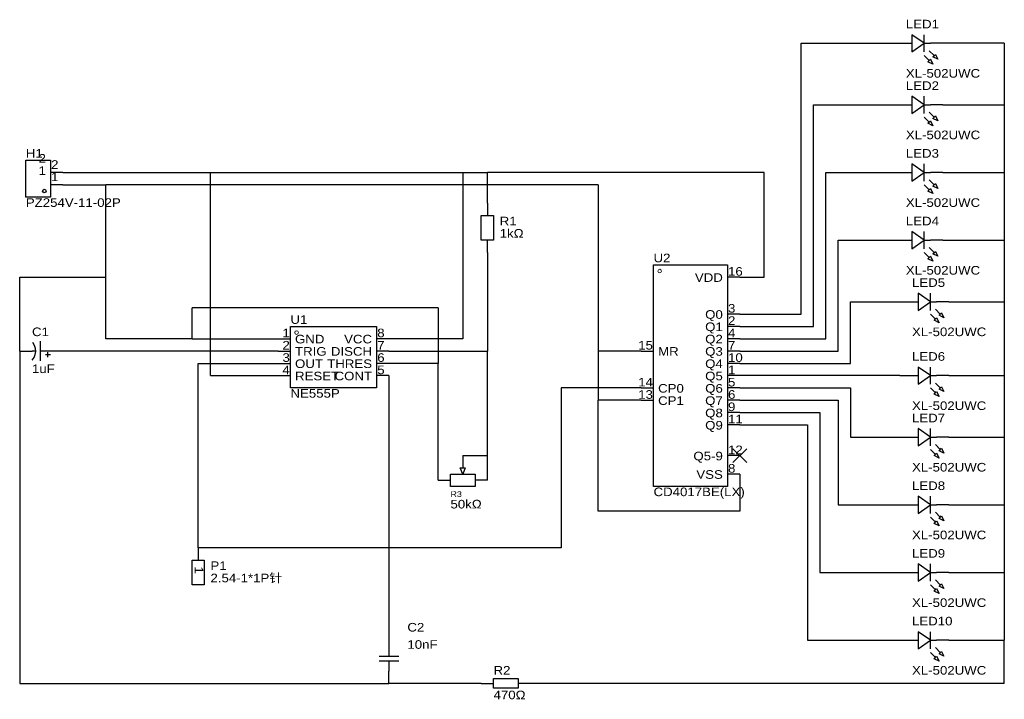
# Model space of a CAD drawing. Header units: millimetres. Extents: x 85 to 288, y 55 to 195.
import ezdxf
from ezdxf.enums import TextEntityAlignment as Align

# ---------------------------------------------------------------- set-up
doc = ezdxf.new("R2010")
doc.units = ezdxf.units.MM
doc.header["$MEASUREMENT"] = 0
doc.styles.get("Standard").update_dxf_attribs({"font": 'arial.ttf'})

msp = doc.modelspace()

# ---------------------------------------------------------------- linework, layer by layer
at = {"color": 1, "true_color": 0xa00000}
for points in [[(269.24, 188.72), (271.78, 190.5), (269.24, 192.28)], [(273.56, 186.18), (272.54, 186.69), (273.05, 187.2)], [(274.57, 187.2), (273.56, 187.71), (274.07, 188.21)], [(269.24, 176.02), (271.78, 177.8), (269.24, 179.58)], [(274.57, 174.5), (273.56, 175.01), (274.07, 175.51)], [(273.56, 173.48), (272.54, 173.99), (273.05, 174.5)], [(91.44, 158.75), (86.36, 158.75), (86.36, 166.37), (91.44, 166.37)], [(269.24, 162.05), (271.78, 163.83), (269.24, 165.61)], [(273.56, 159.51), (272.54, 160.02), (273.05, 160.53)], [(274.57, 160.53), (273.56, 161.04), (274.07, 161.54)], [(180.34, 149.86), (180.34, 154.94), (182.88, 154.94), (182.88, 149.86)], [(269.24, 148.08), (271.78, 149.86), (269.24, 151.64)], [(273.56, 145.54), (272.54, 146.05), (273.05, 146.56)], [(274.57, 146.56), (273.56, 147.07), (274.07, 147.57)], [(215.9, 144.78), (231.14, 144.78), (231.14, 99.06), (215.9, 99.06)], [(270.51, 135.38), (273.05, 137.16), (270.51, 138.94)], [(275.84, 133.86), (274.83, 134.37), (275.34, 134.87)], [(140.97, 132.08), (158.75, 132.08), (158.75, 119.38), (140.97, 119.38)], [(274.83, 132.84), (273.81, 133.35), (274.32, 133.86)], [(270.51, 120.14), (273.05, 121.92), (270.51, 123.7)], [(274.83, 117.6), (273.81, 118.11), (274.32, 118.62)], [(275.84, 118.62), (274.83, 119.13), (275.34, 119.63)], [(270.51, 107.44), (273.05, 109.22), (270.51, 111)], [(274.83, 104.9), (273.81, 105.41), (274.32, 105.92)], [(275.84, 105.92), (274.83, 106.43), (275.34, 106.93)], [(173.99, 101.6), (179.07, 101.6), (179.07, 99.06), (173.99, 99.06)], [(176.53, 101.6), (176.02, 102.87), (177.04, 102.87)], [(270.51, 93.47), (273.05, 95.25), (270.51, 97.03)], [(274.83, 90.93), (273.81, 91.44), (274.32, 91.95)], [(275.84, 91.95), (274.83, 92.46), (275.34, 92.96)], [(123.19, 83.82), (123.19, 78.74), (120.65, 78.74), (120.65, 83.82)], [(270.51, 79.5), (273.05, 81.28), (270.51, 83.06)], [(274.83, 76.96), (273.81, 77.47), (274.32, 77.98)], [(275.84, 77.98), (274.83, 78.49), (275.34, 78.99)], [(270.51, 65.53), (273.05, 67.31), (270.51, 69.09)], [(275.84, 64.01), (274.83, 64.52), (275.34, 65.02)], [(274.83, 62.99), (273.81, 63.5), (274.32, 64.01)], [(182.88, 59.44), (187.96, 59.44), (187.96, 57.4), (182.88, 57.4)]]:
    msp.add_lwpolyline(points, close=True, dxfattribs=at)
for points in [[(271.78, 188.72), (271.78, 192.28)], [(267.97, 190.5), (269.24, 190.5)], [(271.78, 190.5), (273.05, 190.5)], [(272.8, 188.98), (273.81, 187.96)], [(271.78, 187.96), (272.8, 186.94)], [(271.78, 176.02), (271.78, 179.58)], [(267.97, 177.8), (269.24, 177.8)], [(271.78, 177.8), (273.05, 177.8)], [(271.78, 175.26), (272.8, 174.24)], [(272.8, 176.28), (273.81, 175.26)], [(271.78, 162.05), (271.78, 165.61)], [(267.97, 163.83), (269.24, 163.83)], [(271.78, 163.83), (273.05, 163.83)], [(271.78, 161.29), (272.8, 160.27)], [(272.8, 162.31), (273.81, 161.29)], [(271.78, 148.08), (271.78, 151.64)], [(267.97, 149.86), (269.24, 149.86)], [(271.78, 149.86), (273.05, 149.86)], [(272.8, 148.34), (273.81, 147.32)], [(271.78, 147.32), (272.8, 146.3)], [(273.05, 135.38), (273.05, 138.94)], [(269.24, 137.16), (270.51, 137.16)], [(273.05, 137.16), (274.32, 137.16)], [(273.05, 134.62), (274.07, 133.6)], [(274.07, 135.64), (275.08, 134.62)], [(87.66, 125.14), (88.06, 125.68), (88.3, 126.28), (88.39, 126.92), (88.34, 127.55), (88.13, 128.17), (87.78, 128.73)], [(89.41, 124.97), (89.41, 129.03)], [(88.39, 127), (87.63, 127)], [(90.17, 127), (89.41, 127)], [(91.44, 126.24), (90.42, 126.24)], [(90.93, 125.73), (90.93, 126.75)], [(269.24, 121.92), (270.51, 121.92)], [(273.05, 120.14), (273.05, 123.7)], [(273.05, 121.92), (274.32, 121.92)], [(274.07, 120.4), (275.08, 119.38)], [(273.05, 119.38), (274.07, 118.36)], [(273.05, 107.44), (273.05, 111)], [(269.24, 109.22), (270.51, 109.22)], [(273.05, 109.22), (274.32, 109.22)], [(274.07, 107.7), (275.08, 106.68)], [(273.05, 106.68), (274.07, 105.66)], [(273.05, 93.47), (273.05, 97.03)], [(269.24, 95.25), (270.51, 95.25)], [(273.05, 95.25), (274.32, 95.25)], [(274.07, 93.73), (275.08, 92.71)], [(273.05, 92.71), (274.07, 91.69)], [(269.24, 81.28), (270.51, 81.28)], [(273.05, 79.5), (273.05, 83.06)], [(273.05, 81.28), (274.32, 81.28)], [(274.07, 79.76), (275.08, 78.74)], [(273.05, 78.74), (274.07, 77.72)], [(273.05, 65.53), (273.05, 69.09)], [(269.24, 67.31), (270.51, 67.31)], [(273.05, 67.31), (274.32, 67.31)], [(161.29, 66.04), (161.29, 64.01)], [(274.07, 65.79), (275.08, 64.77)], [(159.26, 64.01), (163.32, 64.01)], [(163.32, 62.99), (159.26, 62.99)], [(161.29, 62.99), (161.29, 60.96)], [(273.05, 64.77), (274.07, 63.75)]]:
    msp.add_lwpolyline(points, dxfattribs=at)
at = {"color": 1, "true_color": 0x008800}
for points in [[(246.38, 190.5), (265.43, 190.5)], [(246.38, 134.62), (246.38, 190.5)], [(288.29, 190.5), (275.59, 190.5)], [(288.29, 190.5), (288.29, 177.8)], [(248.92, 132.08), (248.92, 177.8)], [(248.92, 177.8), (265.43, 177.8)], [(275.59, 177.8), (288.29, 177.8)], [(288.29, 177.8), (288.29, 163.83)], [(93.98, 163.83), (124.46, 163.83)], [(124.46, 163.83), (176.53, 163.83)], [(124.46, 121.92), (124.46, 163.83)], [(176.53, 163.83), (181.61, 163.83)], [(176.53, 163.83), (176.53, 129.54)], [(238.76, 163.83), (181.61, 163.83)], [(181.61, 157.48), (181.61, 163.83)], [(238.76, 142.24), (238.76, 163.83)], [(251.46, 129.54), (251.46, 163.83)], [(251.46, 163.83), (265.43, 163.83)], [(275.59, 163.83), (288.29, 163.83)], [(288.29, 163.83), (288.29, 149.86)], [(93.98, 161.29), (102.87, 161.29)], [(102.87, 142.24), (102.87, 161.29)], [(204.47, 161.29), (102.87, 161.29)], [(204.47, 161.29), (204.47, 127)], [(254, 149.86), (265.43, 149.86)], [(254, 127), (254, 149.86)], [(275.59, 149.86), (288.29, 149.86)], [(288.29, 149.86), (288.29, 137.16)], [(181.61, 147.32), (181.61, 127)], [(85.09, 127), (85.09, 142.24)], [(85.09, 142.24), (102.87, 142.24)], [(102.87, 129.54), (102.87, 142.24)], [(233.68, 142.24), (238.76, 142.24)], [(256.54, 137.16), (266.7, 137.16)], [(256.54, 124.46), (256.54, 137.16)], [(276.86, 137.16), (288.29, 137.16)], [(288.29, 137.16), (288.29, 121.92)], [(120.65, 129.54), (120.65, 135.89)], [(171.45, 135.89), (120.65, 135.89)], [(171.45, 135.89), (171.45, 124.46)], [(233.68, 134.62), (246.38, 134.62)], [(233.68, 132.08), (248.92, 132.08)], [(120.65, 129.54), (102.87, 129.54)], [(120.65, 129.54), (138.43, 129.54)], [(176.53, 129.54), (161.29, 129.54)], [(233.68, 129.54), (251.46, 129.54)], [(85.09, 127), (85.09, 58.42)], [(138.43, 127), (92.71, 127)], [(161.29, 127), (181.61, 127)], [(181.61, 105.41), (181.61, 127)], [(213.36, 127), (204.47, 127)], [(204.47, 127), (204.47, 116.84)], [(233.68, 127), (254, 127)], [(121.92, 124.46), (138.43, 124.46)], [(121.92, 86.36), (121.92, 124.46)], [(171.45, 124.46), (161.29, 124.46)], [(171.45, 100.33), (171.45, 124.46)], [(233.68, 124.46), (256.54, 124.46)], [(124.46, 121.92), (138.43, 121.92)], [(161.29, 121.92), (161.29, 68.58)], [(266.7, 121.92), (233.68, 121.92)], [(276.86, 121.92), (288.29, 121.92)], [(288.29, 121.92), (288.29, 109.22)], [(196.85, 119.38), (196.85, 86.36)], [(213.36, 119.38), (196.85, 119.38)], [(233.68, 119.38), (256.54, 119.38)], [(256.54, 119.38), (256.54, 109.22)], [(213.36, 116.84), (204.47, 116.84)], [(204.47, 93.98), (204.47, 116.84)], [(233.68, 116.84), (254, 116.84)], [(254, 116.84), (254, 95.25)], [(233.68, 114.3), (250.19, 114.3)], [(250.19, 114.3), (250.19, 81.28)], [(233.68, 111.76), (247.65, 111.76)], [(247.65, 111.76), (247.65, 67.31)], [(256.54, 109.22), (266.7, 109.22)], [(276.86, 109.22), (288.29, 109.22)], [(288.29, 109.22), (288.29, 95.25)], [(176.53, 105.41), (181.61, 105.41)], [(181.61, 100.33), (181.61, 105.41)], [(233.68, 101.6), (233.68, 93.98)], [(233.68, 93.98), (204.47, 93.98)], [(254, 95.25), (266.7, 95.25)], [(276.86, 95.25), (288.29, 95.25)], [(288.29, 95.25), (288.29, 81.28)], [(196.85, 86.36), (121.92, 86.36)], [(250.19, 81.28), (266.7, 81.28)], [(276.86, 81.28), (288.29, 81.28)], [(288.29, 81.28), (288.29, 67.31)], [(247.65, 67.31), (266.7, 67.31)], [(276.86, 67.31), (288.29, 67.31)], [(288.29, 58.42), (288.29, 67.31)], [(85.09, 58.42), (161.29, 58.42)], [(180.34, 58.42), (161.29, 58.42)], [(288.29, 58.42), (190.5, 58.42)]]:
    msp.add_lwpolyline(points, dxfattribs=at)
at = {"color": 1, "true_color": 0x880000}
for points in [[(265.43, 190.5), (267.97, 190.5)], [(275.59, 190.5), (273.05, 190.5)], [(265.43, 177.8), (267.97, 177.8)], [(275.59, 177.8), (273.05, 177.8)], [(93.98, 163.83), (91.44, 163.83)], [(265.43, 163.83), (267.97, 163.83)], [(275.59, 163.83), (273.05, 163.83)], [(93.98, 161.29), (91.44, 161.29)], [(181.61, 157.48), (181.61, 154.94)], [(181.61, 147.32), (181.61, 149.86)], [(265.43, 149.86), (267.97, 149.86)], [(275.59, 149.86), (273.05, 149.86)], [(233.68, 142.24), (231.14, 142.24)], [(266.7, 137.16), (269.24, 137.16)], [(276.86, 137.16), (274.32, 137.16)], [(233.68, 134.62), (231.14, 134.62)], [(233.68, 132.08), (231.14, 132.08)], [(138.43, 129.54), (140.97, 129.54)], [(161.29, 129.54), (158.75, 129.54)], [(233.68, 129.54), (231.14, 129.54)], [(85.09, 127), (87.63, 127)], [(92.71, 127), (90.17, 127)], [(138.43, 127), (140.97, 127)], [(161.29, 127), (158.75, 127)], [(213.36, 127), (215.9, 127)], [(233.68, 127), (231.14, 127)], [(138.43, 124.46), (140.97, 124.46)], [(161.29, 124.46), (158.75, 124.46)], [(233.68, 124.46), (231.14, 124.46)], [(138.43, 121.92), (140.97, 121.92)], [(161.29, 121.92), (158.75, 121.92)], [(233.68, 121.92), (231.14, 121.92)], [(266.7, 121.92), (269.24, 121.92)], [(276.86, 121.92), (274.32, 121.92)], [(213.36, 119.38), (215.9, 119.38)], [(233.68, 119.38), (231.14, 119.38)], [(213.36, 116.84), (215.9, 116.84)], [(233.68, 116.84), (231.14, 116.84)], [(233.68, 114.3), (231.14, 114.3)], [(233.68, 111.76), (231.14, 111.76)], [(266.7, 109.22), (269.24, 109.22)], [(276.86, 109.22), (274.32, 109.22)], [(176.53, 105.41), (176.53, 102.87)], [(233.68, 105.41), (231.14, 105.41)], [(233.68, 101.6), (231.14, 101.6)], [(171.45, 100.33), (173.99, 100.33)], [(181.61, 100.33), (179.07, 100.33)], [(266.7, 95.25), (269.24, 95.25)], [(276.86, 95.25), (274.32, 95.25)], [(121.92, 86.36), (121.92, 83.82)], [(266.7, 81.28), (269.24, 81.28)], [(276.86, 81.28), (274.32, 81.28)], [(161.29, 68.58), (161.29, 66.04)], [(266.7, 67.31), (269.24, 67.31)], [(276.86, 67.31), (274.32, 67.31)], [(161.29, 58.42), (161.29, 60.96)], [(180.34, 58.42), (182.88, 58.42)], [(190.5, 58.42), (187.96, 58.42)]]:
    msp.add_lwpolyline(points, dxfattribs=at)
at = {"color": 1, "true_color": 0x999999}
for points in [[(235.12, 106.85), (232.24, 103.97)], [(232.24, 106.85), (235.12, 103.97)]]:
    msp.add_lwpolyline(points, dxfattribs=at)
at = {"color": 1, "lineweight": 0, "true_color": 0xa00000}
for centre in [(217.17, 143.51), (142.24, 130.81)]:
    msp.add_circle(centre, 0.381, dxfattribs=at)
at = {"true_color": 0x000000}
msp.add_ellipse((90.17, 160.02), major_axis=(0, 0.381), ratio=1, dxfattribs=at)

# ---------------------------------------------------------------- texts
at = {"color": 1, "true_color": 0x000080, "width": 1.1}
for s, height, p in [('LED1', 1.778, (267.97, 193.04)), ('LED2', 1.778, (267.97, 180.34)), ('H1', 1.778, (86.36, 166.37)), ('LED3', 1.778, (267.97, 166.37)), ('R1', 1.778, (184.15, 152.4)), ('LED4', 1.778, (267.97, 152.4)), ('U2', 1.778, (215.9, 144.78)), ('LED5', 1.778, (269.24, 139.7)), ('U1', 1.778, (140.97, 132.08)), ('C1', 1.778, (87.63, 129.54)), ('LED6', 1.778, (269.24, 124.46)), ('LED7', 1.778, (269.24, 111.76)), ('LED8', 1.778, (269.24, 97.79)), ('R3', 1.2, (173.99, 96.52)), ('LED9', 1.778, (269.24, 83.82)), ('P1', 1.778, (124.46, 81.28)), ('LED10', 1.778, (269.24, 69.85)), ('C2', 1.778, (165.1, 68.58)), ('R2', 1.778, (182.88, 59.69))]:
    msp.add_text(s, height=height, dxfattribs=at).set_placement(p, align=Align.BOTTOM_LEFT)
at = {"color": 1, "true_color": 0x0000ff, "width": 1.1}
for s, p in [('XL-502UWC', (267.97, 182.88)), ('XL-502UWC', (267.97, 170.18)), ('PZ254V-11-02P', (86.36, 156.21)), ('XL-502UWC', (267.97, 156.21)), ('1kΩ', (184.15, 149.86)), ('XL-502UWC', (267.97, 142.24)), ('XL-502UWC', (269.24, 129.54)), ('1uF', (87.63, 121.92)), ('NE555P', (140.97, 116.84)), ('XL-502UWC', (269.24, 114.3)), ('XL-502UWC', (269.24, 101.6)), ('CD4017BE(LX)', (215.9, 96.52)), ('50kΩ', (173.99, 93.98)), ('XL-502UWC', (269.24, 87.63)), ('2.54-1*1P针', (124.46, 78.74)), ('XL-502UWC', (269.24, 73.66)), ('10nF', (165.1, 65.02)), ('XL-502UWC', (269.24, 59.69)), ('470Ω', (182.88, 54.61))]:
    msp.add_text(s, height=1.778, dxfattribs=at).set_placement(p, align=Align.BOTTOM_LEFT)
at = {"color": 1, "true_color": 0x000000, "width": 1.1}
for s, height, p in [('2', 1.78, (90.5, 165.33)), ('1', 1.78, (90.5, 162.79)), ('VDD', 1.778, (230.2, 140.74)), ('Q0', 1.778, (230.2, 133.12)), ('Q1', 1.778, (230.2, 130.58)), ('1', 1.78, (140.84, 129.31)), ('VCC', 1.778, (157.81, 128.04)), ('Q2', 1.778, (230.2, 128.04)), ('2', 1.78, (140.84, 126.77)), ('15', 1.778, (215.77, 126.77)), ('3', 1.78, (140.84, 124.23)), ('DISCH', 1.778, (157.81, 125.5)), ('Q3', 1.778, (230.2, 125.5)), ('4', 1.78, (140.84, 121.69)), ('THRES', 1.778, (157.81, 122.96)), ('Q4', 1.778, (230.2, 122.96)), ('CONT', 1.778, (157.81, 120.42)), ('Q5', 1.778, (230.2, 120.42)), ('14', 1.778, (215.77, 119.15)), ('Q6', 1.778, (230.2, 117.88)), ('13', 1.778, (215.77, 116.61)), ('Q7', 1.778, (230.2, 115.34)), ('Q8', 1.778, (230.2, 112.8)), ('Q9', 1.778, (230.2, 110.26)), ('Q5-9', 1.778, (230.2, 103.91)), ('VSS', 1.778, (230.2, 100.1))]:
    msp.add_text(s, height=height, dxfattribs=at).set_placement(p, align=Align.BOTTOM_RIGHT)
for s, height, p in [('2', 1.78, (91.57, 164.06)), ('1', 1.78, (91.57, 161.52)), ('16', 1.778, (231.27, 142.01)), ('3', 1.78, (231.27, 134.39)), ('2', 1.78, (231.27, 131.85)), ('GND', 1.778, (141.91, 128.04)), ('8', 1.78, (158.88, 129.31)), ('4', 1.78, (231.27, 129.31)), ('7', 1.78, (158.88, 126.77)), ('7', 1.78, (231.27, 126.77)), ('TRIG', 1.778, (141.91, 125.5)), ('6', 1.78, (158.88, 124.23)), ('MR', 1.778, (216.84, 125.5)), ('10', 1.778, (231.27, 124.23)), ('OUT', 1.778, (141.91, 122.96)), ('5', 1.78, (158.88, 121.69)), ('1', 1.78, (231.27, 121.69)), ('RESET', 1.778, (141.91, 120.42)), ('CP0', 1.778, (216.84, 117.88)), ('5', 1.78, (231.27, 119.15)), ('6', 1.78, (231.27, 116.61)), ('CP1', 1.778, (216.84, 115.34)), ('9', 1.78, (231.27, 114.07)), ('11', 1.778, (231.27, 111.53)), ('12', 1.778, (231.27, 105.18)), ('8', 1.78, (231.27, 101.37))]:
    msp.add_text(s, height=height, dxfattribs=at).set_placement(p, align=Align.BOTTOM_LEFT)
msp.add_text('1', height=1.78, rotation=270, dxfattribs=at).set_placement((120.67, 82.55), align=Align.BOTTOM_LEFT)

doc.saveas('drawing.dxf')
